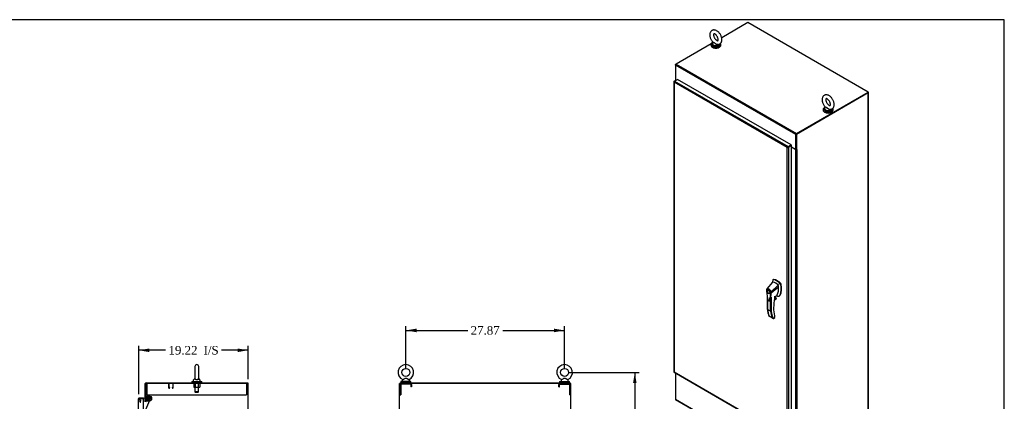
# Model space of a CAD drawing. Header units: inches. Extents: x 1 to 299, y -2 to 199.
# Tile 9 of 9: x 127 to 299, y 132 to 199. Entities that reach past the tile are written whole.
import ezdxf
from ezdxf.enums import TextEntityAlignment as Align
from ezdxf.lldxf.tags import DXFTag

# ---------------------------------------------------------------- set-up
doc = ezdxf.new("R2010")
doc.units = ezdxf.units.IN
doc.header["$MEASUREMENT"] = 0
for name, color, linetype in [('COM50677-2', 7, 'Continuous'), ('COM56670-2', 7, 'Continuous'), ('COM70216', 7, 'Continuous'), ('COM70220', 7, 'Continuous'), ('COM70839-3', 7, 'Continuous'), ('COM71199-3', 7, 'Continuous'), ('COM71209-2', 7, 'Continuous'), ('COM71210-3', 7, 'Continuous'), ('Default', 7, 'Continuous'), ('HAN13068', 7, 'Continuous'), ('NTS18024', 7, 'Continuous'), ('ROL87452', 7, 'Continuous'), ('RVT17786', 7, 'Continuous'), ('SCS86414', 7, 'Continuous'), ('WAF25376', 7, 'Continuous'), ('WAF25377', 7, 'Continuous'), ('WAM254785', 7, 'Continuous')]:
    doc.layers.add(name, color=color, linetype=linetype)
doc.styles.add('SEACAD_Times_New_Roman', font='times.ttf')
tags = doc.linetypes.add('HIDDEN2', pattern=[0.1875, 0.125, -0.0625]).pattern_tags.tags
tags[6:7] = [DXFTag(74, 4), DXFTag(75, 0), DXFTag(340, '0'), DXFTag(46, 0.0), DXFTag(50, 0.0), DXFTag(44, 0.0), DXFTag(45, 0.0)]
tags[4:5] = [DXFTag(74, 4), DXFTag(75, 0), DXFTag(340, '0'), DXFTag(46, 0.0), DXFTag(50, 0.0), DXFTag(44, 0.0), DXFTag(45, 0.0)]
doc.dimstyles.new('HAMMOND_(STH_-_300x200)', dxfattribs={"dimtxt": 1.5, "dimasz": 1.875, "dimexe": 0.75, "dimexo": 0.75, "dimgap": 0.375, "dimtad": 0, "dimtih": 1, "dimtoh": 1, "dimzin": 0, "dimdsep": 46, "dimtxsty": 'SEACAD_Times_New_Roman', "dimblk1": '_SE_FILLED', "dimblk2": '_SE_FILLED', "dimsah": 1, "dimcen": 0.75, "dimadec": 0, "dimazin": 0, "dimtfac": 0.8, "dimtofl": 0, "dimtmove": 0, "dimatfit": 3, "dimfxl": 1, "dimtolj": 1, "dimtzin": 0, "dimarcsym": 0})

# ---------------------------------------------------------------- blocks, each defined once
blk = doc.blocks.new('SE3')
at = {"layer": 'COM50677-2', "color": 7, "linetype": 'HIDDEN2'}
for p, q in [((148.91, 135.12), (148.91, 134.93)), ((148.91, 134.93), (148.91, 133.12)), ((166.41, 135.12), (166.41, 134.93)), ((166.41, 134.93), (166.41, 133.12)), ((148.91, 133.12), (166.41, 133.12))]:
    blk.add_line(p, q, dxfattribs=at)
at = {"layer": 'COM56670-2', "color": 7, "linetype": 'Continuous'}
for p, q in [((148.62, 131.87), (148.62, 135.07)), ((148.77, 135.21), (166.62, 135.21)), ((166.62, 135.21), (166.62, 135.12))]:
    blk.add_line(p, q, dxfattribs=at)
at = {"layer": 'COM56670-2', "color": 7, "linetype": 'HIDDEN2'}
for p, q in [((147.66, 132.01), (147.7, 132.23)), ((147.66, 131.99), (147.66, 132.01)), ((147.7, 132.23), (147.79, 132.22)), ((147.79, 132.22), (147.75, 131.99)), ((147.75, 131.99), (147.75, 131.97))]:
    blk.add_line(p, q, dxfattribs=at)
at = {"layer": 'COM56670-2', "color": 7, "linetype": 'Continuous'}
for centre, radius, start, end in [((148.77, 135.07), 0.143, 90, 180), ((148.58, 131.98), 0.048, 270, 0)]:
    blk.add_arc(centre, radius, start, end, dxfattribs=at)
at = {"layer": 'COM56670-2', "color": 7, "linetype": 'HIDDEN2'}
for centre, radius, start, end in [((148.77, 135.07), 0.048, 90, 180), ((147.8, 131.98), 0.143, 177.2132, 270)]:
    blk.add_arc(centre, radius, start, end, dxfattribs=at)
at = {"layer": 'COM70216', "color": 7, "linetype": 'HIDDEN2'}
for p, q in [((152.72, 135.07), (152.72, 134.35)), ((153.49, 135.08), (152.76, 135.08)), ((152.76, 135.07), (152.76, 134.35)), ((153.49, 134.35), (153.49, 135.07)), ((153.53, 134.35), (153.53, 135.07)), ((152.76, 134.34), (152.86, 134.34)), ((152.76, 134.3), (152.86, 134.3)), ((152.87, 134.35), (152.87, 134.4)), ((152.91, 134.4), (152.87, 134.4)), ((152.91, 134.35), (152.91, 134.4)), ((153.34, 134.4), (153.34, 134.35)), ((153.34, 134.4), (153.38, 134.4)), ((153.38, 134.4), (153.38, 134.35)), ((153.39, 134.34), (153.49, 134.34)), ((153.39, 134.3), (153.49, 134.3))]:
    blk.add_line(p, q, dxfattribs=at)
for centre, radius, start, end in [((152.76, 135.07), 0.043, 90, 180), ((152.76, 135.07), 0.003, 90, 180), ((153.49, 135.07), 0.043, 0, 90), ((153.49, 135.07), 0.003, 0, 90), ((152.76, 134.35), 0.043, 180, 270), ((152.76, 134.35), 0.003, 180, 270), ((152.86, 134.35), 0.003, 270, 0), ((152.86, 134.35), 0.043, 270, 0), ((153.39, 134.35), 0.043, 180, 270), ((153.39, 134.35), 0.003, 180, 270), ((153.49, 134.35), 0.003, 270, 0), ((153.49, 134.35), 0.043, 270, 0)]:
    blk.add_arc(centre, radius, start, end, dxfattribs=at)
at = {"layer": 'COM70220', "color": 7, "linetype": 'HIDDEN2'}
blk.add_line((147.78, 131.76), (147.78, 132.01), dxfattribs=at)
blk.add_arc((147.53, 132.01), 0.25, 0, 90, dxfattribs=at)
at = {"layer": 'COM70839-3', "color": 7, "linetype": 'HIDDEN2'}
for p, q in [((148.44, 129.82), (149.54, 132.48)), ((148.71, 131.87), (149.05, 132.68)), ((149.21, 132.75), (149.47, 132.64))]:
    blk.add_line(p, q, dxfattribs=at)
blk.add_circle((149.22, 132.44), 0.129, dxfattribs=at)
for centre, start, end in [((149.16, 132.63), 67.5155, 157.5155), ((149.42, 132.52), 337.5155, 67.5155)]:
    blk.add_arc(centre, 0.125, start, end, dxfattribs=at)
at = {"layer": 'COM71199-3', "color": 7, "linetype": 'Continuous'}
for p, q in [((147.44, 132.42), (147.44, 132.42)), ((147.44, 132.42), (147.44, 132.42)), ((147.44, 132.41), (147.44, 132.42)), ((147.44, 70.17), (147.44, 132.41)), ((147.52, 132.46), (147.47, 132.5)), ((147.58, 132.46), (147.47, 132.46)), ((147.58, 132.46), (147.52, 132.46)), ((147.58, 132.56), (148.31, 132.56)), ((147.58, 132.46), (147.58, 132.46)), ((147.58, 132.46), (148.31, 132.46)), ((148.31, 132.46), (147.58, 132.46)), ((148.31, 132.56), (148.31, 132.46)), ((148.31, 70.12), (148.31, 132.46))]:
    blk.add_line(p, q, dxfattribs=at)
for start, end in [(142.4964, 179.8439), (179.9238, 180), (90, 142.4964)]:
    blk.add_arc((147.58, 132.41), 0.143, start, end, dxfattribs=at)
blk.add_open_spline([(147.47, 132.46), (147.46, 132.45), (147.45, 132.45), (147.44, 132.43), (147.44, 132.43), (147.44, 132.42), (147.44, 132.42), (147.44, 132.42)], degree=3, knots=[0, 0, 0, 0, 0.5, 0.5, 0.75, 0.75, 1, 1, 1, 1], dxfattribs=at)
at = {"layer": 'COM71210-3', "color": 7, "linetype": 'Continuous'}
for p, q in [((166.54, 135.12), (148.72, 135.12)), ((148.72, 135.12), (148.72, 131.87)), ((166.68, 135.12), (166.54, 135.12)), ((166.68, 63.25), (166.68, 135.12))]:
    blk.add_line(p, q, dxfattribs=at)
at = {"layer": 'NTS18024', "color": 7, "linetype": 'HIDDEN2'}
for p, q in [((157.12, 134.99), (157.12, 134.45)), ((157.39, 134.99), (157.39, 134.45)), ((157.92, 134.99), (157.92, 134.45)), ((158.19, 134.99), (158.19, 134.45)), ((157.12, 134.45), (157.39, 134.45)), ((157.39, 134.45), (157.92, 134.45)), ((157.92, 134.45), (158.19, 134.45))]:
    blk.add_line(p, q, dxfattribs=at)
at = {"layer": 'ROL87452', "color": 7, "linetype": 'HIDDEN2'}
for radius in [0.5, 0.206]:
    blk.add_circle((149.22, 132.44), radius, dxfattribs=at)
at = {"layer": 'RVT17786', "color": 7, "linetype": 'HIDDEN2'}
blk.add_circle((149.22, 132.44), 0.217, dxfattribs=at)
at = {"layer": 'SCS86414', "color": 7, "linetype": 'Continuous'}
for p, q in [((157.33, 138.08), (157.33, 136.01)), ((157.99, 136.01), (157.99, 138.08)), ((157.03, 135.63), (157.03, 135.51)), ((157.32, 136), (157.05, 135.67)), ((158.27, 135.67), (158, 136)), ((158.28, 135.51), (158.28, 135.63))]:
    blk.add_line(p, q, dxfattribs=at)
at = {"layer": 'SCS86414', "color": 7, "linetype": 'HIDDEN2'}
for p, q in [((157.34, 135.45), (157.34, 133.64)), ((157.97, 133.64), (157.97, 135.45)), ((157.97, 133.64), (157.34, 133.64)), ((157.34, 133.64), (157.4, 133.58)), ((157.4, 133.58), (157.91, 133.58)), ((157.91, 133.58), (157.97, 133.64))]:
    blk.add_line(p, q, dxfattribs=at)
at = {"layer": 'SCS86414', "color": 7, "linetype": 'Continuous'}
for centre, radius, start, end in [((157.66, 138.08), 0.331, 0, 180), ((157.09, 135.63), 0.06, 140.3214, 180), ((157.09, 135.51), 0.06, 180, 270), ((158.22, 135.51), 0.06, 270, 0), ((158.22, 135.63), 0.06, 0, 39.6786)]:
    blk.add_arc(centre, radius, start, end, dxfattribs=at)
for points, knots in [([(157.99, 136), (157.99, 136), (158, 136), (158, 135.98), (158, 135.97), (157.99, 135.92), (157.98, 135.89), (157.93, 135.83), (157.9, 135.81), (157.8, 135.76), (157.74, 135.75), (157.61, 135.75), (157.54, 135.76), (157.47, 135.78), (157.44, 135.79), (157.4, 135.82), (157.39, 135.83), (157.34, 135.88), (157.33, 135.91), (157.32, 135.95), (157.32, 135.97), (157.32, 135.99), (157.32, 136), (157.32, 136), (157.32, 136), (157.32, 136)], [0.318155, 0.318155, 0.318155, 0.318155, 0.34375, 0.34375, 0.375, 0.375, 0.4375, 0.4375, 0.5, 0.5, 0.5625, 0.5625, 0.625, 0.625, 0.65625, 0.65625, 0.6875, 0.6875, 0.75, 0.75, 0.78125, 0.78125, 0.8125, 0.8125, 0.818429, 0.818429, 0.818429, 0.818429]), ([(157.33, 136.01), (157.33, 136), (157.33, 135.99), (157.34, 135.94), (157.35, 135.92), (157.4, 135.86), (157.44, 135.84), (157.54, 135.8), (157.6, 135.79), (157.73, 135.8), (157.79, 135.81), (157.89, 135.85), (157.92, 135.87), (157.97, 135.92), (157.98, 135.95), (157.99, 136), (157.99, 136.01), (157.99, 136.02)], [0.2064316, 0.2064316, 0.2064316, 0.2064316, 0.25, 0.25, 0.3125, 0.3125, 0.375, 0.375, 0.4375, 0.4375, 0.5, 0.5, 0.5625, 0.5625, 0.625, 0.625, 0.6743973, 0.6743973, 0.6743973, 0.6743973])]:
    blk.add_open_spline(points, degree=3, knots=knots, dxfattribs=at)
at = {"layer": 'WAF25376', "color": 7, "linetype": 'HIDDEN2'}
for radius in [0.315, 0.14]:
    blk.add_circle((149.22, 132.44), radius, dxfattribs=at)
at = {"layer": 'WAF25377', "color": 7, "linetype": 'Continuous'}
for p, q in [((156.78, 135.45), (158.53, 135.45)), ((156.78, 135.45), (156.78, 135.34)), ((156.78, 135.34), (158.53, 135.34)), ((158.53, 135.34), (158.53, 135.45))]:
    blk.add_line(p, q, dxfattribs=at)
at = {"layer": 'WAM254785', "color": 7, "linetype": 'Continuous'}
for p, q in [((156.91, 135.34), (156.91, 135.21)), ((158.41, 135.21), (158.41, 135.34))]:
    blk.add_line(p, q, dxfattribs=at)
blk = doc.blocks.new('SE5')
at = {"layer": 'COM50677-2', "color": 7, "linetype": 'HIDDEN2'}
for p, q in [((193.36, 134.93), (193.36, 133.12)), ((193.48, 134.93), (193.48, 133.12)), ((195.17, 135.12), (193.54, 135.12)), ((195.17, 134.99), (193.54, 134.99)), ((193.98, 135.12), (193.98, 134.99)), ((194.73, 134.99), (194.73, 135.12)), ((195.23, 134.93), (195.23, 134.49)), ((195.36, 134.93), (195.36, 134.49)), ((221.23, 134.49), (221.23, 134.93)), ((221.35, 134.49), (221.35, 134.93)), ((221.41, 135.12), (223.04, 135.12)), ((221.41, 134.99), (223.04, 134.99)), ((221.85, 135.12), (221.85, 134.99)), ((222.6, 134.99), (222.6, 135.12)), ((223.1, 134.93), (223.1, 133.12)), ((223.23, 134.93), (223.23, 133.12)), ((193.36, 133.12), (193.48, 133.12)), ((195.36, 134.49), (195.23, 134.49)), ((221.23, 134.49), (221.35, 134.49)), ((223.23, 133.12), (223.1, 133.12))]:
    blk.add_line(p, q, dxfattribs=at)
for centre, radius, start, end in [((193.54, 134.93), 0.185, 90, 180), ((193.54, 134.93), 0.06, 90, 180), ((195.17, 134.93), 0.185, 0, 90), ((195.17, 134.93), 0.06, 0, 90), ((221.41, 134.93), 0.185, 90, 180), ((221.41, 134.93), 0.06, 90, 180), ((223.04, 134.93), 0.185, 0, 90), ((223.04, 134.93), 0.06, 0, 90)]:
    blk.add_arc(centre, radius, start, end, dxfattribs=at)
at = {"layer": 'COM56670-2', "color": 7, "linetype": 'Continuous'}
for p, q in [((193.36, 135.21), (223.23, 135.21)), ((193.36, 135.21), (193.36, 135.12)), ((223.23, 135.21), (223.23, 135.12))]:
    blk.add_line(p, q, dxfattribs=at)
at = {"layer": 'COM71210-3', "color": 7, "linetype": 'Continuous'}
for p, q in [((193.41, 135.12), (193.26, 135.12)), ((193.26, 63.25), (193.26, 135.12)), ((223.18, 135.12), (193.41, 135.12)), ((223.32, 135.12), (223.18, 135.12)), ((223.32, 63.25), (223.32, 135.12))]:
    blk.add_line(p, q, dxfattribs=at)
at = {"layer": 'SCS86414', "color": 7, "linetype": 'Continuous'}
for p, q in [((193.73, 135.63), (193.73, 135.51)), ((193.81, 135.75), (193.75, 135.67)), ((194.97, 135.67), (194.9, 135.75)), ((194.98, 135.51), (194.98, 135.63)), ((221.6, 135.63), (221.6, 135.51)), ((221.68, 135.75), (221.62, 135.67)), ((222.84, 135.67), (222.77, 135.75)), ((222.85, 135.51), (222.85, 135.63))]:
    blk.add_line(p, q, dxfattribs=at)
for centre in [(194.36, 137.04), (222.23, 137.04)]:
    blk.add_circle(centre, 0.704, dxfattribs=at)
for centre, radius, start, end in [((194.36, 137.04), 1.37, 90, 245.9699), ((194.36, 137.04), 1.37, 293.9941, 90), ((222.23, 137.04), 1.37, 90, 245.9699), ((222.23, 137.04), 1.37, 293.9941, 90), ((193.79, 135.63), 0.06, 140.3214, 180), ((193.79, 135.51), 0.06, 180, 270), ((193.79, 135.77), 0.0259, 9.4152, 66.9002), ((194.93, 135.77), 0.03, 118.4473, 216.6938), ((194.92, 135.51), 0.06, 270, 0), ((194.92, 135.63), 0.06, 0, 39.6786), ((221.66, 135.63), 0.06, 140.3214, 180), ((221.66, 135.51), 0.06, 180, 270), ((221.66, 135.77), 0.0259, 9.4152, 66.9002), ((222.8, 135.77), 0.03, 118.4473, 216.6938), ((222.79, 135.51), 0.06, 270, 0), ((222.79, 135.63), 0.06, 0, 39.6786)]:
    blk.add_arc(centre, radius, start, end, dxfattribs=at)
for points in [[(194.9, 135.75), (194.9, 135.75), (194.89, 135.76), (194.82, 135.79), (194.77, 135.82), (194.7, 135.86), (194.67, 135.88), (194.62, 135.91), (194.59, 135.92), (194.53, 135.95), (194.5, 135.97), (194.44, 135.99), (194.41, 136), (194.34, 136), (194.31, 136), (194.25, 135.98), (194.22, 135.97), (194.13, 135.92), (194.07, 135.89), (193.97, 135.83), (193.92, 135.81), (193.84, 135.76), (193.81, 135.75), (193.81, 135.75), (193.81, 135.75), (193.81, 135.75)], [(222.77, 135.75), (222.77, 135.75), (222.76, 135.76), (222.69, 135.79), (222.64, 135.82), (222.57, 135.86), (222.54, 135.88), (222.49, 135.91), (222.46, 135.92), (222.4, 135.95), (222.37, 135.97), (222.31, 135.99), (222.28, 136), (222.21, 136), (222.18, 136), (222.12, 135.98), (222.09, 135.97), (222, 135.92), (221.94, 135.89), (221.84, 135.83), (221.79, 135.81), (221.71, 135.76), (221.68, 135.75), (221.68, 135.75), (221.68, 135.75), (221.68, 135.75)]]:
    blk.add_open_spline(points, degree=3, knots=[0.0683017, 0.0683017, 0.0683017, 0.0683017, 0.125, 0.125, 0.1875, 0.1875, 0.21875, 0.21875, 0.25, 0.25, 0.28125, 0.28125, 0.3125, 0.3125, 0.34375, 0.34375, 0.375, 0.375, 0.4375, 0.4375, 0.5, 0.5, 0.5625, 0.5625, 0.5685641, 0.5685641, 0.5685641, 0.5685641], dxfattribs=at)
at = {"layer": 'WAF25377', "color": 7, "linetype": 'Continuous'}
for p, q in [((195.23, 135.45), (193.48, 135.45)), ((193.48, 135.45), (193.48, 135.34)), ((195.23, 135.34), (193.48, 135.34)), ((195.23, 135.34), (195.23, 135.45)), ((221.35, 135.45), (223.1, 135.45)), ((221.35, 135.45), (221.35, 135.34)), ((221.35, 135.34), (223.1, 135.34)), ((223.1, 135.34), (223.1, 135.45))]:
    blk.add_line(p, q, dxfattribs=at)
at = {"layer": 'WAM254785', "color": 7, "linetype": 'Continuous'}
for p, q in [((193.61, 135.34), (193.61, 135.21)), ((195.11, 135.21), (195.11, 135.34)), ((221.48, 135.34), (221.48, 135.21)), ((222.98, 135.21), (222.98, 135.34))]:
    blk.add_line(p, q, dxfattribs=at)
blk = doc.blocks.new('SE6')
at = {"layer": 'COM56670-2', "color": 7, "linetype": 'Continuous'}
for p, q in [((254.41, 198.43), (249.8, 195.76)), ((275.53, 186.23), (254.41, 198.43)), ((249.18, 195.4), (248.97, 195.28)), ((247.93, 194.69), (241.79, 191.14)), ((262.81, 178.77), (241.68, 190.96)), ((241.68, 190.96), (241.68, 188.35)), ((241.79, 191.14), (262.91, 178.94)), ((241.68, 188.35), (241.77, 188.3)), ((262.91, 178.94), (275.53, 186.23)), ((262.91, 178.86), (275.53, 186.15)), ((275.53, 186.23), (275.53, 186.15)), ((262.81, 176.15), (262.81, 178.77)), ((262.87, 176.19), (262.87, 178.81)), ((261.78, 176.76), (261.78, 176.76)), ((261.85, 176.8), (261.85, 176.8)), ((262.03, 176.6), (262.81, 176.15)), ((262.87, 176.19), (262.81, 176.15))]:
    blk.add_line(p, q, dxfattribs=at)
for centre, major_axis, start_param, end_param in [((241.79, 191.02), (0.071, 0.124), 0.785398, 2.356194), ((262.91, 178.83), (-0.071, -0.124), 3.926991, 5.497787)]:
    blk.add_ellipse(centre, major_axis=major_axis, ratio=0.57735, start_param=start_param, end_param=end_param, dxfattribs=at)
at = {"layer": 'COM71199-3', "color": 7, "linetype": 'Continuous'}
for p, q in [((241.52, 188.15), (242.04, 188.45)), ((261.97, 176.95), (242.04, 188.45)), ((241.41, 188.06), (241.41, 137.15)), ((241.44, 188.05), (241.41, 188.04)), ((241.45, 188.11), (241.52, 188.15)), ((241.45, 187.96), (241.45, 187.96)), ((241.45, 187.96), (241.45, 137.13)), ((241.45, 187.96), (241.45, 187.96)), ((261.31, 176.49), (241.45, 187.96)), ((241.45, 187.96), (241.45, 187.96)), ((241.45, 187.96), (241.45, 187.96)), ((241.45, 187.96), (241.45, 187.96)), ((241.52, 188.15), (261.45, 176.65)), ((261.33, 176.5), (261.31, 176.49)), ((261.31, 176.49), (261.31, 176.49)), ((261.31, 125.67), (261.31, 176.49)), ((261.32, 176.49), (261.31, 176.49)), ((261.32, 176.49), (261.31, 176.49)), ((261.41, 176.54), (261.32, 176.49)), ((261.32, 176.49), (261.33, 176.5)), ((261.32, 176.49), (261.32, 176.49)), ((261.36, 176.52), (261.41, 176.54)), ((261.41, 176.54), (261.37, 176.55)), ((261.41, 176.54), (261.4, 176.51)), ((261.45, 176.57), (261.41, 176.54)), ((261.41, 176.54), (261.45, 176.57)), ((261.45, 176.65), (261.97, 176.95)), ((261.45, 176.57), (261.97, 176.87)), ((261.97, 176.87), (261.45, 176.57)), ((261.45, 176.57), (261.45, 176.57)), ((261.45, 176.57), (261.45, 176.57)), ((261.45, 176.57), (261.45, 176.57)), ((261.45, 176.57), (261.45, 176.57)), ((262.03, 176.83), (261.52, 176.53)), ((261.52, 176.53), (261.52, 125.63)), ((261.97, 176.95), (261.97, 176.87)), ((262.03, 176.83), (261.97, 176.87)), ((262.03, 125.93), (262.03, 176.83)), ((241.45, 137.13), (261.31, 125.67)), ((241.45, 137.13), (241.45, 137.13)), ((241.45, 137.13), (241.45, 137.13)), ((241.45, 137.13), (241.45, 137.13)), ((241.45, 137.13), (241.45, 137.13)), ((241.45, 137.09), (261.38, 125.58))]:
    blk.add_line(p, q, dxfattribs=at)
for centre, radius, start, end in [((241.58, 188.07), 0.169, 188.668, 221.4311), ((241.7, 188.04), 0.26, 175.7057, 198.6064), ((261.54, 176.35), 0.268, 130.2492, 148.191), ((261.31, 176.76), 0.268, 271.809, 289.7508)]:
    blk.add_arc(centre, radius, start, end, dxfattribs=at)
for centre, major_axis, start_param, end_param in [((241.55, 188.06), (0.143, 0), 2.356194, 3.27243), ((241.52, 188.04), (0.071, 0.124), 0.785398, 1.701633), ((261.45, 176.53), (0.072, 0.124), 0.785398, 1.701633), ((261.42, 176.59), (0.143, 0), 4.581552, 5.497787), ((241.55, 137.15), (0.143, 0), 3.141593, 3.27243), ((241.52, 137.21), (0.072, 0.124), 3.010756, 3.141593)]:
    blk.add_ellipse(centre, major_axis=major_axis, ratio=0.57735, start_param=start_param, end_param=end_param, dxfattribs=at)
for points in [[(241.41, 137.14), (241.41, 137.14), (241.42, 137.14), (241.43, 137.14), (241.43, 137.14), (241.44, 137.13), (241.45, 137.13), (241.45, 137.13)], [(241.44, 137.09), (241.44, 137.1), (241.44, 137.1), (241.44, 137.11), (241.44, 137.12), (241.45, 137.13), (241.45, 137.13), (241.45, 137.13)]]:
    blk.add_open_spline(points, degree=3, knots=[0, 0, 0, 0, 0.5, 0.5, 0.75, 0.75, 1, 1, 1, 1], dxfattribs=at)
at = {"layer": 'COM71209-2', "color": 7, "linetype": 'Continuous'}
for p, q in [((241.68, 136.95), (241.68, 132.36)), ((241.68, 132.36), (262.81, 120.16)), ((241.71, 132.29), (262.84, 120.1))]:
    blk.add_line(p, q, dxfattribs=at)
blk.add_ellipse((241.79, 132.42), major_axis=(0.071, 0.124), ratio=0.57735, start_param=2.356194, end_param=3.141593, dxfattribs=at)
at = {"layer": 'COM71210-3', "color": 7, "linetype": 'Continuous'}
for p, q in [((241.68, 191.08), (241.79, 191.14)), ((241.71, 191.06), (241.68, 191.08)), ((241.68, 190.96), (241.68, 191.08)), ((241.68, 188.36), (241.68, 188.24)), ((241.75, 188.29), (241.72, 188.3)), ((241.72, 188.3), (241.72, 188.27)), ((275.47, 186.12), (262.87, 178.85)), ((275.54, 186.08), (262.94, 178.81)), ((275.53, 186.2), (275.54, 186.2)), ((275.54, 127.4), (275.54, 186.08)), ((275.58, 127.46), (275.58, 186.14)), ((262.87, 176.19), (262.87, 178.85)), ((262.87, 178.85), (262.94, 178.81)), ((262.94, 178.81), (262.94, 176.15)), ((262.77, 176.15), (262.03, 176.57)), ((262.77, 176.15), (262.77, 126.09)), ((262.87, 176.19), (262.94, 176.15)), ((262.99, 176.18), (262.94, 176.15)), ((262.97, 176.17), (262.99, 176.16)), ((262.97, 176.15), (262.99, 176.16)), ((262.97, 176.15), (262.97, 126.09)), ((262.99, 176.16), (262.99, 176.18))]:
    blk.add_line(p, q, dxfattribs=at)
for centre, major_axis, start_param, end_param in [((241.82, 188.36), (0.143, 0), 2.806736, 3.926991), ((275.44, 186.14), (-0.143, 0), 2.356194, 3.926991), ((262.87, 176.21), (-0.143, 0), 0.785398, 2.356194), ((262.87, 176.21), (-0.048, 0), 1.169795, 1.971798)]:
    blk.add_ellipse(centre, major_axis=major_axis, ratio=0.57735, start_param=start_param, end_param=end_param, dxfattribs=at)
at = {"layer": 'HAN13068', "color": 7, "linetype": 'Continuous'}
for p, q in [((258.73, 152.9), (257.72, 151.68)), ((259.73, 152.32), (258.46, 151.19)), ((258.78, 153.25), (258.73, 152.9)), ((258.79, 153.29), (258.78, 153.25)), ((258.87, 153.36), (258.81, 153.32)), ((258.85, 153.33), (258.9, 153.36)), ((260.12, 152.59), (259.99, 152.72)), ((260.12, 152.59), (260.17, 152.63)), ((260.17, 152.49), (260.23, 152.52)), ((257.72, 151.68), (257.7, 151.64)), ((257.98, 151.47), (257.89, 151.42)), ((258.19, 150.9), (258.28, 150.95)), ((258.51, 150.95), (258.51, 150.95)), ((259.13, 150.06), (259.13, 150.4)), ((259.14, 150.31), (259.52, 150.57)), ((259.14, 150.09), (259.14, 150.38)), ((259.24, 150.13), (259.24, 150.38)), ((259.25, 150.14), (259.25, 150.38)), ((259.9, 150.44), (259.95, 150.48)), ((260, 150.56), (260.06, 150.59)), ((257.81, 150.32), (257.81, 148.13)), ((257.84, 150.18), (257.84, 148.09)), ((258.36, 147.79), (258.36, 149.97)), ((258.48, 150.23), (258.48, 147.8)), ((259.06, 149.79), (259.33, 149.94)), ((259.07, 149.8), (259.36, 149.97)), ((259.39, 150.04), (259.08, 149.86)), ((259.09, 149.91), (259.37, 150.08)), ((259.13, 150.06), (259.24, 150.13)), ((259.37, 150.08), (259.25, 150.15)), ((258.36, 147.79), (257.84, 148.09)), ((258.1, 146.97), (258.62, 146.67)), ((259.12, 146.92), (259.1, 147.01)), ((258.13, 146.9), (258.76, 146.54)), ((258.82, 146.51), (259.11, 146.68)), ((258.89, 146.52), (259.1, 146.65)), ((259.11, 146.68), (259.11, 146.88)), ((259.13, 146.7), (259.13, 146.86))]:
    blk.add_line(p, q, dxfattribs=at)
for centre, radius, start, end in [((258.84, 153.28), 0.0478, 80.5716, 170.0937), ((257.27, 151.77), 2.99, 336.0649, 13.9955), ((259.97, 152.45), 0.21, 12.1242, 44.3115), ((257.99, 151.47), 0.337, 153.4541, 184.2061), ((257.98, 151.41), 0.32, 141.112, 182.475), ((257.99, 151.47), 0.337, 141.5522, 146.8582), ((253.54, 151.32), 4.98, 340.5654, 355.8254), ((258.38, 151.35), 0.181, 272.9811, 295.5392), ((257.72, 150.94), 0.708, 1.4293, 19.0682), ((258.47, 151.04), 0.0931, 241.1724, 292.5455), ((257.75, 150.91), 0.755, 2.9815, 21.3214), ((258.13, 147.35), 3.42, 65.1777, 67.5781), ((258.14, 149.7), 0.102, 244.1869, 312.6104), ((259.08, 150.09), 0.06, 346.4629, 0), ((259.27, 150.04), 0.119, 301.763, 322.5007), ((259.36, 150.04), 0.0385, 352.4842, 59.4722), ((262.28, 148.6), 4.49, 185.9151, 201.8545), ((258.42, 147.91), 0.133, 243.41, 300.7988), ((258.93, 146.85), 0.36, 210.4521, 251.4662), ((258.67, 146.58), 0.158, 335.6435, 336.4006), ((259.07, 146.7), 0.06, 300, 0)]:
    blk.add_arc(centre, radius, start, end, dxfattribs=at)
for centre, major_axis, ratio, start_param, end_param in [((261.34, 151.07), (-1.86, 3.22), 0.57735, 0.554197, 0.654249), ((259.23, 150.84), (-1.14, 1.98), 0.57735, -0.49151, -0.47064), ((259.23, 150.84), (-1.14, 1.98), 0.57735, -0.533193, -0.49151), ((259.23, 150.84), (-1.14, 1.98), 0.57735, 5.183029, 5.749992), ((259.48, 150.98), (-1.29, 2.24), 0.57735, 5.216072, 5.852948), ((258.93, 153.25), (0.062, -0.108), 0.57735, 2.711356, 3.141593), ((259.54, 151.02), (-1.29, 2.24), 0.57735, 5.142626, 5.852948), ((257.37, 153.08), (1.71, -2.96), 0.57735, 0.961917, 1.005578), ((257.37, 153.08), (1.71, -2.96), 0.57735, 0.934083, 0.961917), ((257.37, 153.08), (1.71, -2.96), 0.57735, 0.9125, 0.934083), ((257.68, 153.25), (1.86, -3.22), 0.57735, 0.347274, 1.032882), ((260.14, 152.55), (0.063, -0.108), 0.57735, 1.032882, 2.001033), ((258.13, 151.21), (0.175, -0.303), 0.57735, 3.396895, 3.682808), ((258.13, 151.21), (0.175, -0.303), 0.57735, 5.74197, 6.027883), ((259.27, 150.95), (-0.225, 0.39), 0.57735, 3.220909, 3.488867), ((257.37, 153.08), (1.71, -2.96), 0.57735, 0.347274, 0.9125), ((259.52, 151.09), (0.375, -0.65), 0.57735, -0.71714, -0.516378), ((259.52, 151.09), (-0.375, 0.65), 0.57735, 2.625215, 3.488867), ((259.58, 151.13), (-0.375, 0.65), 0.57735, 3.141593, 3.488867), ((263.49, 150.95), (-3.24, -5.61), 0.57735, 5.185461, 5.774415), ((259.08, 150.09), (-0.06, 0), 0.57735, 2.356194, 3.141593), ((259.08, 150.09), (-0.0583, 0.014), 0.372014, 2.470308, 3.141593), ((259.08, 150.2), (-0.101, -0.175), 0.57735, 1.252561, 2.851005), ((259.07, 150.21), (0.094, 0.162), 0.57735, 4.529102, 5.922821), ((259.22, 150.14), (-0.03, 0), 0.57735, 2.356194, 3.141594), ((259.31, 150.01), (-0.062, -0.108), 0.57735, 1.492881, 2.113829), ((263.03, 151.85), (-3.7, -6.41), 0.57735, -0.658671, -0.441314), ((263.55, 151.55), (-3.7, -6.41), 0.57735, -0.658671, -0.441314), ((263.61, 151.52), (-3.65, -6.33), 0.57735, 5.625294, 5.881649), ((263.49, 150.95), (-3.24, -5.61), 0.57735, -0.50877, -0.488515), ((259.06, 146.9), (-0.0573, -0.0179), 0.720992, 2.15675, 3.142637), ((259.04, 146.72), (-0.0623, 0.0676), 0.368973, 3.059018, 3.844416), ((259.04, 146.72), (-0.0897, 0.0201), 0.368973, 2.438769, 3.224167)]:
    blk.add_ellipse(centre, major_axis=major_axis, ratio=ratio, start_param=start_param, end_param=end_param, dxfattribs=at)
for major_axis in [(0.175, -0.303), (0.15, -0.26)]:
    blk.add_ellipse((258.04, 151.16), major_axis=major_axis, ratio=0.57735, dxfattribs=at)
for points in [[(258.73, 152.98), (258.73, 152.95), (258.72, 152.92), (258.72, 152.89)], [(259.99, 152.72), (259.9, 152.59), (259.82, 152.45), (259.73, 152.32)], [(259.77, 152.04), (259.35, 151.68), (258.93, 151.32), (258.51, 150.95)], [(258.24, 149.66), (258.23, 149.64), (258.23, 149.63), (258.21, 149.62)]]:
    blk.add_open_spline(points, degree=3, dxfattribs=at)
for points, knots in [([(257.65, 151.44), (257.65, 151.44), (257.64, 151.44), (257.64, 151.43), (257.64, 151.42), (257.64, 151.42), (257.64, 151.42), (257.64, 151.41), (257.64, 151.41), (257.64, 151.41), (257.65, 151.4), (257.65, 151.4), (257.65, 151.4), (257.66, 151.4)], [0, 0, 0, 0, 0.25, 0.25, 0.5, 0.5, 0.625, 0.625, 0.75, 0.75, 0.875, 0.875, 1, 1, 1, 1]), ([(257.66, 151.4), (257.68, 151.11), (257.71, 150.82), (257.79, 150.37), (257.83, 150.22), (257.88, 150), (257.9, 149.92), (257.92, 149.82), (257.93, 149.81), (257.94, 149.77), (257.95, 149.75), (257.98, 149.69), (258.01, 149.67), (258.06, 149.64), (258.07, 149.64), (258.08, 149.63)], [0, 0, 0, 0, 0.25, 0.25, 0.375, 0.375, 0.4375, 0.4375, 0.453125, 0.453125, 0.46875, 0.46875, 0.5, 0.5, 0.5136452, 0.5136452, 0.5136452, 0.5136452]), ([(257.72, 151.68), (257.72, 151.67), (257.71, 151.66), (257.71, 151.64), (257.72, 151.62), (257.73, 151.61)], [0, 0, 0, 0, 0.5, 0.5, 1, 1, 1, 1]), ([(257.72, 151.68), (257.75, 151.7), (257.77, 151.71), (257.83, 151.73), (257.86, 151.74), (257.93, 151.73), (257.96, 151.73), (258.03, 151.7), (258.07, 151.68), (258.14, 151.63), (258.18, 151.6), (258.25, 151.54), (258.28, 151.5), (258.34, 151.42), (258.37, 151.37), (258.42, 151.28), (258.44, 151.23), (258.46, 151.19)], [0, 0, 0, 0, 0.125, 0.125, 0.25, 0.25, 0.375, 0.375, 0.5, 0.5, 0.625, 0.625, 0.75, 0.75, 0.875, 0.875, 1, 1, 1, 1]), ([(258.39, 151.17), (258.37, 151.21), (258.35, 151.25), (258.33, 151.31), (258.32, 151.32), (258.31, 151.34), (258.3, 151.35), (258.28, 151.38), (258.27, 151.39), (258.24, 151.43), (258.23, 151.45), (258.21, 151.47), (258.2, 151.48), (258.18, 151.5), (258.18, 151.51), (258.14, 151.54), (258.11, 151.57), (258.04, 151.62), (258.01, 151.63), (257.97, 151.65), (257.96, 151.65), (257.94, 151.66), (257.93, 151.66), (257.91, 151.66), (257.89, 151.67), (257.86, 151.67), (257.85, 151.67), (257.82, 151.66), (257.81, 151.66), (257.77, 151.65), (257.75, 151.63), (257.73, 151.61)], [0, 0, 0, 0, 0.125, 0.125, 0.15625, 0.15625, 0.1875, 0.1875, 0.25, 0.25, 0.3125, 0.3125, 0.34375, 0.34375, 0.375, 0.375, 0.5, 0.5, 0.625, 0.625, 0.65625, 0.65625, 0.6875, 0.6875, 0.75, 0.75, 0.8125, 0.8125, 0.875, 0.875, 1, 1, 1, 1]), ([(258.08, 149.63), (258.1, 149.63), (258.11, 149.63), (258.14, 149.64), (258.15, 149.65), (258.16, 149.68), (258.16, 149.69), (258.19, 149.76), (258.21, 149.81), (258.26, 149.98), (258.29, 150.09), (258.37, 150.44), (258.41, 150.69), (258.43, 150.96)], [0.5136452, 0.5136452, 0.5136452, 0.5136452, 0.53125, 0.53125, 0.546875, 0.546875, 0.5625, 0.5625, 0.625, 0.625, 0.75, 0.75, 1, 1, 1, 1]), ([(257.84, 148.09), (257.84, 148.09), (257.83, 148.1), (257.83, 148.1), (257.82, 148.1), (257.82, 148.11), (257.82, 148.11), (257.81, 148.12), (257.81, 148.12), (257.81, 148.13)], [0, 0, 0, 0, 0.125, 0.125, 0.25, 0.25, 0.375, 0.375, 0.4994523, 0.4994523, 0.4994523, 0.4994523]), ([(258.13, 146.9), (258.13, 146.9), (258.13, 146.9), (258.12, 146.91), (258.12, 146.91), (258.11, 146.92), (258.11, 146.93), (258.1, 146.94), (258.1, 146.95), (258.1, 146.96), (258.1, 146.96), (258.1, 146.97)], [0.2815674, 0.2815674, 0.2815674, 0.2815674, 0.375, 0.375, 0.5, 0.5, 0.75, 0.75, 0.875, 0.875, 1, 1, 1, 1]), ([(259.13, 146.86), (259.13, 146.86), (259.13, 146.87), (259.13, 146.89), (259.13, 146.9), (259.12, 146.92)], [0, 0, 0, 0, 0.010769, 0.221303, 1, 1, 1, 1]), ([(258.82, 146.51), (258.83, 146.51), (258.85, 146.51), (258.86, 146.51), (258.87, 146.51), (258.88, 146.52), (258.88, 146.52), (258.89, 146.52)], [0, 0, 0, 0, 0.25, 0.25, 0.375, 0.375, 0.4533737, 0.4533737, 0.4533737, 0.4533737]), ([(259.13, 146.86), (259.13, 146.86), (259.13, 146.86), (259.13, 146.86), (259.13, 146.86), (259.12, 146.87), (259.11, 146.87), (259.11, 146.88)], [0.4406417, 0.4406417, 0.4406417, 0.4406417, 0.5, 0.5, 0.75, 0.75, 1, 1, 1, 1])]:
    blk.add_open_spline(points, degree=3, knots=knots, dxfattribs=at)
at = {"layer": 'SCS86414', "color": 7, "linetype": 'Continuous'}
for p, q in [((248.15, 194.7), (248.15, 194.6)), ((248.31, 194.96), (248.28, 194.94)), ((249.4, 194.6), (249.4, 194.64)), ((267.86, 183.32), (267.86, 183.22)), ((268.01, 183.58), (267.99, 183.56)), ((269.11, 183.22), (269.11, 183.27))]:
    blk.add_line(p, q, dxfattribs=at)
for centre, major_axis, start_param, end_param in [((248.78, 194.73), (0.611, 0), 3.019685, 5.961581), ((248.78, 194.7), (-0.625, 0), 0.001409, 2.960081), ((248.78, 194.6), (-0.625, 0), 6.259673, 6.283185), ((248.78, 194.6), (-0.625, 0), 0, 3.141593), ((248.78, 194.73), (0.611, 0), 2.514731, 3.019685), ((268.48, 183.35), (0.611, 0), 3.019685, 5.961581), ((268.48, 183.32), (-0.625, 0), 0.001409, 2.960081), ((268.48, 183.22), (-0.625, 0), 6.259673, 6.283185), ((268.48, 183.22), (-0.625, 0), 0, 3.141593), ((268.48, 183.35), (0.611, 0), 2.514731, 3.019685)]:
    blk.add_ellipse(centre, major_axis=major_axis, ratio=0.57735, start_param=start_param, end_param=end_param, dxfattribs=at)
for points, knots in [([(249.84, 195.43), (249.84, 195.47), (249.84, 195.58), (249.8, 195.78), (249.73, 196), (249.64, 196.23), (249.51, 196.44), (249.36, 196.63), (249.2, 196.81), (249.01, 196.95), (248.82, 197.05), (248.63, 197.11), (248.46, 197.13), (248.29, 197.12), (248.13, 197.06), (247.98, 196.96), (247.87, 196.84), (247.78, 196.68), (247.73, 196.51), (247.71, 196.31), (247.72, 196.09), (247.77, 195.87), (247.84, 195.64), (247.95, 195.42), (248.08, 195.21), (248.21, 195.05), (248.28, 194.98), (248.31, 194.95)], [0, 0, 0, 0, 0.024304, 0.068096, 0.111734, 0.155199, 0.198594, 0.242133, 0.286002, 0.330471, 0.375721, 0.416334, 0.454919, 0.491743, 0.527628, 0.565707, 0.602918, 0.640343, 0.67924, 0.720259, 0.763102, 0.806769, 0.850365, 0.893795, 0.937205, 0.980803, 1, 1, 1, 1]), ([(249.18, 195.43), (249.18, 195.41), (249.18, 195.36), (249.16, 195.29), (249.14, 195.25), (249.13, 195.24), (249.13, 195.24), (249.09, 195.23), (249.03, 195.25), (248.93, 195.29), (248.83, 195.37), (248.71, 195.48), (248.61, 195.61), (248.52, 195.77), (248.44, 195.93), (248.4, 196.09), (248.37, 196.23), (248.38, 196.34), (248.4, 196.42), (248.42, 196.46), (248.43, 196.46), (248.43, 196.46), (248.47, 196.47), (248.54, 196.45), (248.64, 196.4), (248.75, 196.32), (248.86, 196.2), (248.96, 196.07), (249.05, 195.91), (249.12, 195.75), (249.16, 195.59), (249.18, 195.49), (249.18, 195.44), (249.18, 195.43)], [0, 0, 0, 0, 0.01688, 0.048649, 0.080792, 0.114991, 0.157843, 0.18972, 0.220056, 0.252185, 0.284489, 0.317505, 0.351254, 0.385464, 0.419789, 0.453781, 0.487104, 0.519577, 0.551423, 0.583639, 0.618203, 0.662734, 0.694285, 0.724547, 0.756639, 0.789016, 0.822144, 0.855977, 0.890223, 0.924536, 0.958453, 0.991663, 1, 1, 1, 1]), ([(249.03, 194.58), (249.07, 194.58), (249.16, 194.57), (249.32, 194.6), (249.48, 194.67), (249.62, 194.78), (249.72, 194.92), (249.79, 195.08), (249.83, 195.25), (249.84, 195.37), (249.84, 195.43)], [0, 0, 0, 0, 0.092811, 0.219176, 0.355316, 0.485955, 0.614602, 0.745703, 0.883026, 1, 1, 1, 1]), ([(248.16, 194.61), (248.16, 194.59), (248.15, 194.54), (248.2, 194.45), (248.28, 194.36), (248.39, 194.29), (248.53, 194.24), (248.69, 194.21), (248.79, 194.22), (248.85, 194.22)], [0, 0, 0, 0, 0.087686, 0.233756, 0.381635, 0.536558, 0.695174, 0.853742, 1, 1, 1, 1]), ([(249.18, 194.58), (249.13, 194.55), (249.07, 194.54), (248.98, 194.55), (248.95, 194.56), (248.89, 194.58), (248.86, 194.59), (248.78, 194.64), (248.73, 194.68), (248.66, 194.75), (248.64, 194.77), (248.6, 194.82), (248.57, 194.84), (248.53, 194.87), (248.51, 194.88), (248.46, 194.89), (248.44, 194.89), (248.38, 194.9), (248.35, 194.9), (248.31, 194.91), (248.3, 194.92), (248.3, 194.94)], [0.5631712, 0.5631712, 0.5631712, 0.5631712, 0.625, 0.625, 0.65625, 0.65625, 0.6875, 0.6875, 0.75, 0.75, 0.78125, 0.78125, 0.8125, 0.8125, 0.84375, 0.84375, 0.875, 0.875, 0.9375, 0.9375, 1, 1, 1, 1]), ([(248.31, 194.95), (248.31, 194.95), (248.32, 194.94), (248.35, 194.93), (248.38, 194.93), (248.44, 194.92), (248.46, 194.91), (248.5, 194.9), (248.53, 194.89), (248.6, 194.85), (248.64, 194.8), (248.73, 194.72), (248.78, 194.68), (248.89, 194.61), (248.95, 194.59), (249.02, 194.58), (249.02, 194.58), (249.03, 194.58)], [0.0409452, 0.0409452, 0.0409452, 0.0409452, 0.0625, 0.0625, 0.125, 0.125, 0.15625, 0.15625, 0.1875, 0.1875, 0.25, 0.25, 0.3125, 0.3125, 0.375, 0.375, 0.3803202, 0.3803202, 0.3803202, 0.3803202]), ([(248.85, 194.22), (248.85, 194.22), (248.91, 194.22), (249.03, 194.24), (249.17, 194.29), (249.29, 194.37), (249.37, 194.46), (249.4, 194.54), (249.4, 194.59), (249.4, 194.6)], [0, 0, 0, 0, 0.014182, 0.200913, 0.388573, 0.578021, 0.769095, 0.934924, 1, 1, 1, 1]), ([(269.55, 184.05), (269.55, 184.09), (269.54, 184.2), (269.51, 184.4), (269.44, 184.63), (269.34, 184.85), (269.22, 185.06), (269.07, 185.26), (268.9, 185.43), (268.72, 185.57), (268.53, 185.67), (268.34, 185.74), (268.16, 185.76), (267.99, 185.74), (267.83, 185.68), (267.69, 185.59), (267.58, 185.46), (267.49, 185.3), (267.44, 185.13), (267.42, 184.93), (267.43, 184.71), (267.47, 184.49), (267.55, 184.26), (267.66, 184.04), (267.79, 183.83), (267.91, 183.67), (267.99, 183.6), (268.02, 183.58)], [0, 0, 0, 0, 0.024304, 0.068096, 0.111734, 0.155199, 0.198594, 0.242133, 0.286002, 0.330471, 0.375721, 0.416334, 0.454919, 0.491743, 0.527628, 0.565707, 0.602918, 0.640343, 0.67924, 0.720259, 0.763102, 0.806769, 0.850365, 0.893795, 0.937205, 0.980803, 1, 1, 1, 1]), ([(268.89, 184.05), (268.89, 184.03), (268.88, 183.98), (268.87, 183.91), (268.85, 183.87), (268.84, 183.86), (268.84, 183.86), (268.8, 183.86), (268.73, 183.87), (268.64, 183.92), (268.53, 183.99), (268.42, 184.1), (268.31, 184.24), (268.22, 184.39), (268.15, 184.55), (268.1, 184.71), (268.08, 184.85), (268.08, 184.97), (268.1, 185.04), (268.13, 185.08), (268.13, 185.08), (268.14, 185.09), (268.18, 185.09), (268.25, 185.07), (268.34, 185.02), (268.45, 184.94), (268.56, 184.83), (268.67, 184.69), (268.76, 184.53), (268.83, 184.37), (268.87, 184.22), (268.89, 184.11), (268.89, 184.06), (268.89, 184.05)], [0, 0, 0, 0, 0.01688, 0.048649, 0.080792, 0.114991, 0.157843, 0.18972, 0.220056, 0.252185, 0.284489, 0.317505, 0.351254, 0.385464, 0.419789, 0.453781, 0.487104, 0.519577, 0.551423, 0.583639, 0.618203, 0.662734, 0.694285, 0.724547, 0.756639, 0.789016, 0.822144, 0.855977, 0.890223, 0.924536, 0.958453, 0.991663, 1, 1, 1, 1]), ([(267.87, 183.23), (267.86, 183.21), (267.86, 183.16), (267.9, 183.07), (267.98, 182.99), (268.1, 182.91), (268.24, 182.86), (268.4, 182.84), (268.5, 182.84), (268.56, 182.84)], [0, 0, 0, 0, 0.087686, 0.233756, 0.381635, 0.536558, 0.695174, 0.853742, 1, 1, 1, 1]), ([(268.88, 183.2), (268.84, 183.17), (268.78, 183.16), (268.69, 183.17), (268.66, 183.18), (268.6, 183.2), (268.57, 183.21), (268.49, 183.26), (268.44, 183.31), (268.37, 183.37), (268.35, 183.4), (268.3, 183.44), (268.28, 183.46), (268.24, 183.49), (268.21, 183.5), (268.17, 183.51), (268.15, 183.51), (268.09, 183.52), (268.06, 183.52), (268.01, 183.53), (268, 183.54), (268.01, 183.56)], [0.5631712, 0.5631712, 0.5631712, 0.5631712, 0.625, 0.625, 0.65625, 0.65625, 0.6875, 0.6875, 0.75, 0.75, 0.78125, 0.78125, 0.8125, 0.8125, 0.84375, 0.84375, 0.875, 0.875, 0.9375, 0.9375, 1, 1, 1, 1]), ([(268.02, 183.57), (268.02, 183.57), (268.03, 183.57), (268.06, 183.55), (268.09, 183.55), (268.15, 183.54), (268.17, 183.53), (268.21, 183.52), (268.23, 183.51), (268.3, 183.47), (268.35, 183.43), (268.44, 183.34), (268.49, 183.3), (268.6, 183.24), (268.66, 183.21), (268.72, 183.2), (268.73, 183.2), (268.73, 183.2)], [0.0409452, 0.0409452, 0.0409452, 0.0409452, 0.0625, 0.0625, 0.125, 0.125, 0.15625, 0.15625, 0.1875, 0.1875, 0.25, 0.25, 0.3125, 0.3125, 0.375, 0.375, 0.3803202, 0.3803202, 0.3803202, 0.3803202]), ([(268.56, 182.84), (268.56, 182.84), (268.62, 182.84), (268.73, 182.87), (268.88, 182.92), (269, 182.99), (269.07, 183.08), (269.11, 183.17), (269.11, 183.21), (269.1, 183.22)], [0, 0, 0, 0, 0.014182, 0.200913, 0.388573, 0.578021, 0.769095, 0.934924, 1, 1, 1, 1]), ([(268.73, 183.2), (268.78, 183.2), (268.87, 183.19), (269.03, 183.22), (269.19, 183.29), (269.32, 183.4), (269.43, 183.54), (269.5, 183.7), (269.54, 183.88), (269.55, 183.99), (269.55, 184.05)], [0, 0, 0, 0, 0.092811, 0.219176, 0.355316, 0.485955, 0.614602, 0.745703, 0.883026, 1, 1, 1, 1])]:
    blk.add_open_spline(points, degree=3, knots=knots, dxfattribs=at)
for points in [[(248.16, 194.75), (248.15, 194.74), (248.15, 194.73), (248.16, 194.7)], [(248.3, 194.94), (248.3, 194.94), (248.31, 194.95), (248.31, 194.95)], [(267.87, 183.37), (267.86, 183.37), (267.86, 183.35), (267.87, 183.32)], [(268.01, 183.56), (268.01, 183.57), (268.01, 183.57), (268.01, 183.57)]]:
    blk.add_open_spline(points, degree=3, dxfattribs=at)
at = {"layer": 'WAF25377', "color": 7, "linetype": 'Continuous'}
for p, q in [((247.9, 194.55), (247.9, 194.46)), ((249.65, 194.46), (249.65, 194.55)), ((267.61, 183.18), (267.61, 183.08)), ((269.36, 183.08), (269.36, 183.18))]:
    blk.add_line(p, q, dxfattribs=at)
for centre, start_param, end_param in [((248.78, 194.55), 5.295819, 6.283185), ((248.78, 194.55), 0, 3.550937), ((248.78, 194.46), 0, 3.141593), ((268.48, 183.18), 5.309977, 6.283185), ((268.48, 183.18), 0, 3.555566), ((268.48, 183.08), 0, 3.141593)]:
    blk.add_ellipse(centre, major_axis=(-0.875, 0), ratio=0.57735, start_param=start_param, end_param=end_param, dxfattribs=at)
at = {"layer": 'WAM254785', "color": 7, "linetype": 'Continuous'}
for centre, major_axis, start_param, end_param in [((248.78, 194.36), (0.75, 0), 3.846786, 5.577992), ((268.48, 182.98), (-0.75, 0), 0.705194, 2.436399)]:
    blk.add_ellipse(centre, major_axis=major_axis, ratio=0.57735, start_param=start_param, end_param=end_param, dxfattribs=at)
blk = doc.blocks.new('DMBLK5241')
at = {"layer": 'Default', "linetype": 'Continuous'}
for points in [[(196.23, 144.72), (194.36, 144.41), (196.23, 144.09)], [(220.35, 144.72), (220.35, 144.09), (222.23, 144.41)]]:
    blk.add_hatch(color=7, dxfattribs=at).paths.add_polyline_path(points)
at = {"layer": 'Default', "color": 7, "linetype": 'Continuous'}
for p, q in [((194.36, 137.79), (194.36, 145.16)), ((194.36, 144.41), (205.21, 144.41)), ((211.38, 144.41), (222.23, 144.41)), ((222.23, 137.79), (222.23, 145.16))]:
    blk.add_line(p, q, dxfattribs=at)
at = {"layer": 'Default', "color": 7, "linetype": 'Continuous', "style": 'SEACAD_Times_New_Roman'}
blk.add_text('27.87', height=1.5, dxfattribs=at).set_placement((205.73, 145.16), align=Align.TOP_LEFT)
blk = doc.blocks.new('_SE_FILLED')
at = {"color": 0}
blk.add_line((0, 0), (-1, 0), dxfattribs=at)
blk.add_solid([(0, 0), (-1, -0.1665), (-1, 0.1665), (0, 0)], dxfattribs=at)
blk = doc.blocks.new('DMBLK5243')
at = {"layer": 'Default', "linetype": 'Continuous'}
for points in [[(234.86, 135.17), (234.55, 137.04), (234.24, 135.17)], [(234.86, 65.03), (234.24, 65.03), (234.55, 63.15)]]:
    blk.add_hatch(color=7, dxfattribs=at).paths.add_polyline_path(points)
at = {"layer": 'Default', "color": 7, "linetype": 'Continuous'}
for p, q in [((222.98, 137.04), (235.3, 137.04)), ((234.55, 137.04), (234.55, 101.37)), ((234.55, 99.35), (234.55, 63.15)), ((223.98, 63.15), (235.3, 63.15))]:
    blk.add_line(p, q, dxfattribs=at)
at = {"layer": 'Default', "color": 7, "linetype": 'Continuous', "style": 'SEACAD_Times_New_Roman'}
blk.add_text('73.89', height=1.5, dxfattribs=at).set_placement((231.99, 100.85), align=Align.TOP_LEFT)
blk = doc.blocks.new('DMBLK5258')
at = {"layer": 'Default', "linetype": 'Continuous'}
for points in [[(149.34, 141.24), (147.47, 140.93), (149.34, 140.61)], [(164.81, 141.24), (164.81, 140.61), (166.68, 140.93)]]:
    blk.add_hatch(color=7, dxfattribs=at).paths.add_polyline_path(points)
at = {"layer": 'Default', "color": 7, "linetype": 'Continuous'}
for p, q in [((147.47, 133.21), (147.47, 141.68)), ((152.17, 140.93), (147.47, 140.93)), ((166.68, 140.93), (161.98, 140.93)), ((166.68, 135.87), (166.68, 141.68))]:
    blk.add_line(p, q, dxfattribs=at)
at = {"layer": 'Default', "color": 7, "linetype": 'Continuous', "style": 'SEACAD_Times_New_Roman'}
for s, p in [('I/S', (158.86, 141.68)), ('19.22', (152.69, 141.68))]:
    blk.add_text(s, height=1.5, dxfattribs=at).set_placement(p, align=Align.TOP_LEFT)
blk = doc.blocks.new('BORDER')
at = {"layer": 'Default', "color": 7, "linetype": 'Continuous'}
for p, q in [((0, 27.86), (-41.86, 27.86)), ((0, 0), (0, 27.86))]:
    blk.add_line(p, q, dxfattribs=at)

msp = doc.modelspace()

# ---------------------------------------------------------------- block references
at = {"layer": 'Default', "color": 7, "xscale": 7.12, "yscale": 7.12, "zscale": 7.12}
msp.add_blockref('BORDER', (299.411, 0.564), dxfattribs=at)
at = {"layer": 'Default'}
for name in ['SE6', 'SE3', 'SE5']:
    msp.add_blockref(name, (0, 0), dxfattribs=at)

# ---------------------------------------------------------------- dimensions: what is measured, and where the dimension line sits
at = {"layer": 'Default', "color": 7, "linetype": 'Continuous'}
for base, p1, p2, angle, picture, middle, dimtype in [((194.357, 144.406), (194.357, 137.042), (222.227, 137.042), 0, 'DMBLK5241', (208.292, 144.406), 161), ((234.552, 63.153), (222.227, 137.042), (223.227, 63.153), 90, 'DMBLK5243', (234.552, 100.097), 160)]:
    dim = msp.add_linear_dim(base=base, p1=p1, p2=p2, angle=angle, text='\\A1;<>', dimstyle='HAMMOND_(STH_-_300x200)', dxfattribs=at)
    dim.commit()
    dim.dimension.update_dxf_attribs({"geometry": picture, "text_midpoint": middle, "dimtype": dimtype})
dim = msp.add_linear_dim(base=(147.468, 140.927), p1=(166.685, 135.118), p2=(147.468, 132.463), text='\\A1;<> I/S', dimstyle='HAMMOND_(STH_-_300x200)', dxfattribs=at)
dim.commit()
dim.dimension.update_dxf_attribs({"geometry": 'DMBLK5258', "text_midpoint": (157.076, 140.927), "dimtype": 160})

doc.saveas('drawing.dxf')
